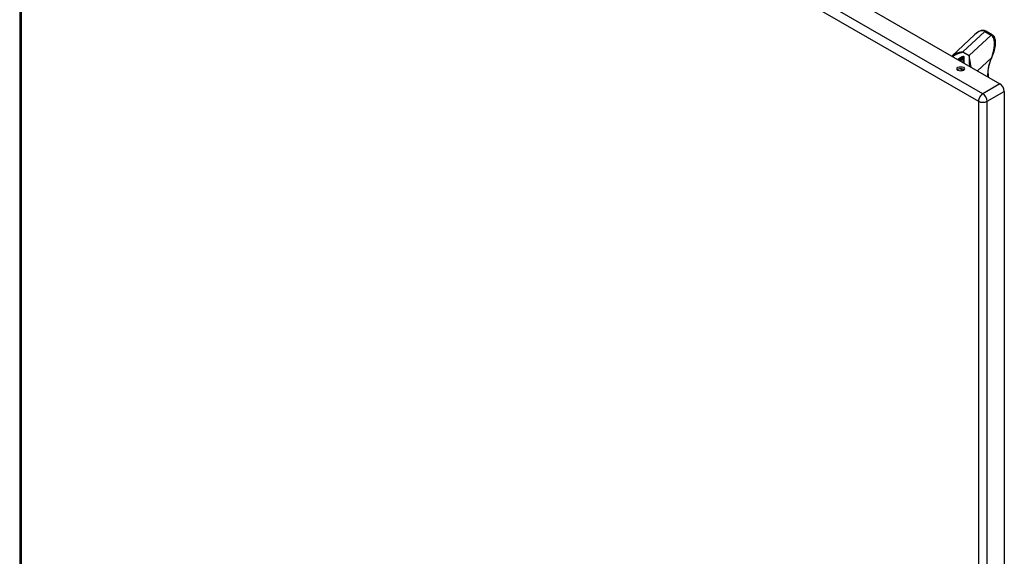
# Model space of a CAD drawing. Header units: inches. Extents: x 161 to 187.7, y 47.4 to 101.3.
# Tile 5 of 6: x 161 to 186.9, y 74.3 to 88.4. Entities that reach past the tile are written whole.
import ezdxf

# ---------------------------------------------------------------- set-up
doc = ezdxf.new("R2010")
doc.units = ezdxf.units.IN
doc.header["$MEASUREMENT"] = 0
doc.layers.add('Visible Edges(ANSI)', color=7, linetype='Continuous', lineweight=25)
doc.layers.add('Visible Tangent Edges(ANSI)', color=7, linetype='Continuous', lineweight=25)

msp = doc.modelspace()

# ---------------------------------------------------------------- linework, layer by layer
at = {"layer": 'Visible Edges(ANSI)'}
for p, q in [((161.602, 101.234), (186.772, 86.739)), ((160.989, 100.842), (160.989, 62.024)), ((186.567, 88.03), (186.4, 88.127)), ((186.115, 88.039), (185.507, 87.468)), ((186.459, 87.005), (186.459, 86.919)), ((186.886, 86.542), (186.886, 47.724))]:
    msp.add_line(p, q, dxfattribs=at)
at = {"layer": 'Visible Edges(ANSI)', "flags": 128}
for points in [[(186.4, 88.127), (186.384, 88.134), (186.367, 88.14), (186.35, 88.144), (186.332, 88.145), (186.314, 88.145), (186.296, 88.143), (186.278, 88.139), (186.26, 88.134), (186.242, 88.127), (186.224, 88.118), (186.205, 88.108), (186.187, 88.097), (186.169, 88.084), (186.151, 88.071), (186.133, 88.055), (186.115, 88.039)], [(186.587, 87.501), (186.604, 87.543), (186.618, 87.585), (186.63, 87.626), (186.64, 87.667), (186.648, 87.707), (186.654, 87.746), (186.657, 87.784), (186.658, 87.82), (186.658, 87.838), (186.656, 87.855), (186.655, 87.871), (186.652, 87.887), (186.649, 87.903), (186.646, 87.918), (186.641, 87.932), (186.636, 87.946), (186.63, 87.959), (186.624, 87.972), (186.616, 87.984), (186.608, 87.995), (186.599, 88.005), (186.589, 88.015), (186.578, 88.023), (186.567, 88.03)], [(186.459, 87.005), (186.46, 87.029), (186.461, 87.054), (186.463, 87.078), (186.465, 87.104), (186.469, 87.129), (186.473, 87.155), (186.478, 87.181), (186.483, 87.207), (186.49, 87.234), (186.497, 87.261), (186.505, 87.287), (186.513, 87.314), (186.523, 87.341), (186.532, 87.368), (186.543, 87.395), (186.554, 87.422)], [(186.554, 87.422), (186.563, 87.442), (186.571, 87.461), (186.587, 87.501)]]:
    msp.add_lwpolyline(points, dxfattribs=at)
at = {"layer": 'Visible Edges(ANSI)'}
msp.add_ellipse((185.737, 87.132), major_axis=(0.102, 0), ratio=0.575862, dxfattribs=at)
for centre, major_axis, ratio, start_param, end_param in [((185.737, 87.076), (-0.102, 0), 0.575862, 3.637196, 5.787582), ((186.772, 86.607), (0.08, -0.14), 0.578093, 0.787332, 2.358128)]:
    msp.add_ellipse(centre, major_axis=major_axis, ratio=ratio, start_param=start_param, end_param=end_param, dxfattribs=at)
at = {"layer": 'Visible Tangent Edges(ANSI)'}
for p, q in [((161.036, 100.776), (186.207, 86.282)), ((161.036, 61.958), (161.036, 100.776)), ((186.32, 86.479), (161.15, 100.973)), ((185.796, 87.577), (186.372, 88.118)), ((186.372, 88.118), (186.539, 88.022)), ((186.539, 88.022), (185.963, 87.481)), ((185.796, 87.577), (185.963, 87.481)), ((185.725, 87.342), (185.815, 87.465)), ((185.826, 87.459), (185.736, 87.336)), ((185.826, 87.459), (185.815, 87.465)), ((186.546, 87.422), (186.182, 87.079)), ((185.761, 87.109), (185.766, 87.115)), ((185.766, 87.115), (185.766, 87.075)), ((186.448, 86.989), (186.448, 86.926)), ((186.772, 86.739), (186.32, 86.479)), ((186.434, 86.282), (186.886, 86.542)), ((186.207, 86.282), (186.207, 47.464)), ((186.434, 47.464), (186.434, 86.282))]:
    msp.add_line(p, q, dxfattribs=at)
at = {"layer": 'Visible Tangent Edges(ANSI)', "flags": 128}
for points in [[(185.796, 87.577), (185.782, 87.575), (185.768, 87.573), (185.755, 87.571), (185.741, 87.569), (185.727, 87.566), (185.714, 87.563), (185.701, 87.56), (185.687, 87.557), (185.674, 87.553), (185.662, 87.549), (185.649, 87.545), (185.636, 87.541), (185.624, 87.536), (185.612, 87.531), (185.6, 87.526), (185.589, 87.52), (185.577, 87.515), (185.566, 87.509), (185.555, 87.503), (185.545, 87.496), (185.535, 87.489), (185.525, 87.482), (185.516, 87.475), (185.507, 87.468)], [(185.528, 87.455), (185.537, 87.463), (185.546, 87.47), (185.556, 87.477), (185.566, 87.484), (185.575, 87.49), (185.586, 87.496), (185.596, 87.503), (185.607, 87.509), (185.617, 87.514), (185.628, 87.52), (185.64, 87.525), (185.651, 87.53), (185.662, 87.535), (185.674, 87.54), (185.686, 87.545), (185.698, 87.549), (185.709, 87.553), (185.722, 87.557), (185.734, 87.561), (185.746, 87.565), (185.758, 87.568), (185.771, 87.571), (185.783, 87.574), (185.796, 87.577)], [(185.815, 87.465), (185.808, 87.462), (185.801, 87.459), (185.794, 87.456), (185.787, 87.453), (185.78, 87.45), (185.773, 87.447), (185.766, 87.443), (185.76, 87.44), (185.753, 87.437), (185.746, 87.433), (185.74, 87.43), (185.733, 87.426), (185.727, 87.422), (185.721, 87.418), (185.714, 87.415), (185.708, 87.411), (185.702, 87.407), (185.697, 87.403), (185.691, 87.399), (185.685, 87.395), (185.679, 87.39), (185.674, 87.386), (185.669, 87.382), (185.664, 87.377)], [(185.69, 87.362), (185.695, 87.367), (185.699, 87.371), (185.704, 87.376), (185.709, 87.381), (185.714, 87.385), (185.719, 87.39), (185.724, 87.394), (185.729, 87.399), (185.734, 87.403), (185.739, 87.407), (185.744, 87.412), (185.75, 87.416), (185.755, 87.42), (185.76, 87.425), (185.765, 87.429), (185.771, 87.433), (185.776, 87.437), (185.782, 87.441), (185.787, 87.445), (185.793, 87.449), (185.798, 87.454), (185.804, 87.458), (185.81, 87.461), (185.815, 87.465)], [(185.826, 87.459), (185.825, 87.453), (185.823, 87.447), (185.821, 87.44), (185.82, 87.434), (185.818, 87.428), (185.816, 87.421), (185.815, 87.415), (185.813, 87.408), (185.812, 87.402), (185.81, 87.396), (185.809, 87.389), (185.807, 87.383), (185.806, 87.376), (185.805, 87.37), (185.803, 87.363), (185.802, 87.356), (185.801, 87.35), (185.799, 87.343), (185.798, 87.337), (185.797, 87.33), (185.796, 87.323), (185.794, 87.317), (185.793, 87.31), (185.792, 87.303)], [(185.835, 87.279), (185.834, 87.286), (185.834, 87.294), (185.833, 87.302), (185.832, 87.31), (185.832, 87.318), (185.831, 87.325), (185.831, 87.333), (185.83, 87.341), (185.83, 87.348), (185.829, 87.356), (185.829, 87.364), (185.828, 87.371), (185.828, 87.379), (185.828, 87.386), (185.827, 87.394), (185.827, 87.401), (185.827, 87.409), (185.827, 87.416), (185.826, 87.423), (185.826, 87.431), (185.826, 87.438), (185.826, 87.445), (185.826, 87.452), (185.826, 87.459)], [(185.963, 87.481), (185.963, 87.471), (185.962, 87.461), (185.962, 87.451), (185.961, 87.441), (185.961, 87.43), (185.961, 87.419), (185.961, 87.409), (185.961, 87.397), (185.961, 87.386), (185.961, 87.375), (185.961, 87.363), (185.961, 87.352), (185.962, 87.34), (185.962, 87.328), (185.962, 87.316), (185.963, 87.303), (185.964, 87.291), (185.964, 87.278), (185.965, 87.266), (185.966, 87.253), (185.967, 87.24), (185.968, 87.227), (185.969, 87.214), (185.97, 87.201)], [(186.015, 87.175), (186.012, 87.189), (186.009, 87.204), (186.006, 87.218), (186.004, 87.232), (186.001, 87.246), (185.998, 87.26), (185.996, 87.274), (185.993, 87.288), (185.991, 87.301), (185.988, 87.314), (185.986, 87.328), (185.984, 87.341), (185.982, 87.353), (185.98, 87.366), (185.978, 87.378), (185.976, 87.391), (185.974, 87.403), (185.972, 87.415), (185.97, 87.426), (185.969, 87.438), (185.967, 87.449), (185.966, 87.46), (185.964, 87.47), (185.963, 87.481)], [(186.577, 87.505), (186.576, 87.501), (186.574, 87.498), (186.573, 87.494), (186.572, 87.491), (186.571, 87.487), (186.569, 87.484), (186.568, 87.48), (186.567, 87.477), (186.565, 87.473), (186.564, 87.47), (186.563, 87.466), (186.562, 87.463), (186.56, 87.459), (186.559, 87.456), (186.558, 87.453), (186.557, 87.449), (186.555, 87.446), (186.554, 87.442), (186.553, 87.439), (186.551, 87.435), (186.55, 87.432), (186.549, 87.428), (186.547, 87.425), (186.546, 87.422)], [(185.768, 87.132), (185.768, 87.131), (185.768, 87.131), (185.768, 87.13), (185.768, 87.13), (185.768, 87.129), (185.768, 87.129), (185.767, 87.128), (185.767, 87.128), (185.767, 87.127), (185.767, 87.127), (185.767, 87.127), (185.767, 87.126), (185.767, 87.126), (185.767, 87.125), (185.767, 87.125), (185.767, 87.124), (185.767, 87.124), (185.767, 87.123), (185.767, 87.123), (185.767, 87.122), (185.767, 87.122), (185.767, 87.122), (185.766, 87.121), (185.766, 87.121)]]:
    msp.add_lwpolyline(points, dxfattribs=at)
at = {"layer": 'Visible Tangent Edges(ANSI)'}
for centre, major_axis, ratio, start_param, end_param in [((186.151, 87.641), (0.208, 0.484), 0.485414, 6.225998, 7.122343), ((186.38, 88.092), (0.0196, 0.0341), 0.578093, 0, 1.088897), ((186.547, 87.996), (0.0196, 0.0341), 0.578093, 0, 1.088897), ((186.318, 87.545), (0.208, 0.484), 0.485414, 4.83673, 6.225998), ((187.032, 87.326), (-0.413, -0.716), 0.578093, 4.907057, 5.495853), ((186.518, 87.438), (0.0361, -0.0157), 0.157842, 5.657773, 6.283185), ((186.551, 87.516), (0.0364, -0.0149), 0.01712, 5.508865, 6.283185), ((185.683, 87.154), (0.0889, -0.0651), 0.152349, 0.624783, 1.072962), ((185.78, 87.088), (0.0236, 0.0409), 0.578093, 1.382985, 2.229981), ((185.807, 87.098), (0.059, 0.0015), 0.557788, 1.951958, 2.320279), ((185.807, 87.091), (-0.0591, 0), 0.575862, 4.944319, 5.497787), ((185.688, 87.16), (-0.002, 0.148), 0.548993, 4.398868, 4.436165), ((186.42, 87.005), (0.0394, 0), 0.575862, 5.497787, 6.283185), ((186.32, 86.347), (0.08, 0.14), 0.578093, 0.783464, 2.354261), ((186.32, 86.347), (-0.161, 0), 0.575862, 0.785398, 2.356194), ((186.32, 86.347), (-0.08, 0.14), 0.578093, 3.928925, 5.499721)]:
    msp.add_ellipse(centre, major_axis=major_axis, ratio=ratio, start_param=start_param, end_param=end_param, dxfattribs=at)

doc.saveas('drawing.dxf')
